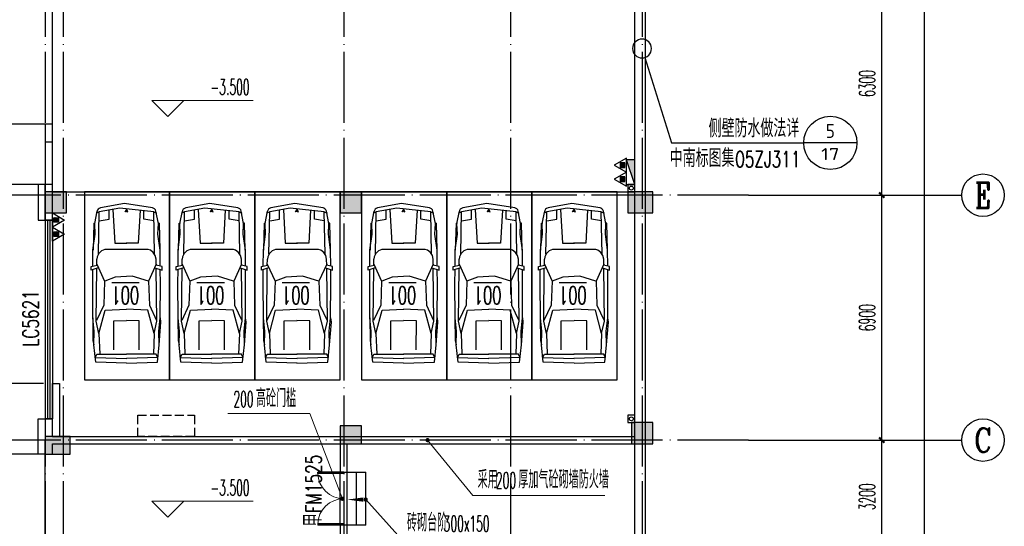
# Model space of a CAD drawing. Extents: x 1779708 to 7299578, y -1121471 to 88434.
# Tile 55 of 256: x 4196195 to 4223917, y -1050372 to -1036097. Entities that reach past the tile are written whole.
import ezdxf
from ezdxf.enums import TextEntityAlignment as Align

# ---------------------------------------------------------------- set-up
doc = ezdxf.new("R2010")
doc.units = 0
doc.header["$LTSCALE"] = 1000
doc.header["$MEASUREMENT"] = 0
doc.linetypes.add('DASH', pattern=[0.35, 0.25, -0.1])
doc.linetypes.add('DOTE', pattern=[2.42, 2, -0.2, 0.02, -0.2])
doc.layers.get('0').update_dxf_attribs({"linetype": 'CONTINUOUS'})
doc.layers.get('Defpoints').update_dxf_attribs({"linetype": 'CONTINUOUS'})
for name, color, linetype in [('11111111111111111111111111111', 50, 'DASH'), ('AXIS', 3, 'CONTINUOUS'), ('AXIS_TEXT', 7, 'CONTINUOUS'), ('DIM_IDEN', 3, 'CONTINUOUS'), ('DIM_SYMB', 3, 'CONTINUOUS'), ('DIM_污水', 3, 'CONTINUOUS'), ('DOTE', 1, 'DOTE'), ('EQUIP_灭火器', 7, 'CONTINUOUS'), ('P_PS_DIM', 1, 'CONTINUOUS'), ('PUB_DIM', 3, 'CONTINUOUS'), ('PUB_TEXT', 7, 'CONTINUOUS'), ('road', 4, 'CONTINUOUS'), ('SPACE', 7, 'CONTINUOUS'), ('WALL', 255, 'CONTINUOUS'), ('WINDOW', 2, 'CONTINUOUS'), ('WINDOW_TEXT', 7, 'CONTINUOUS'), ('可见线', 6, 'CONTINUOUS'), ('地下车位', 252, 'CONTINUOUS'), ('墙柱', 2, 'CONTINUOUS'), ('车位编号', 6, 'CONTINUOUS')]:
    doc.layers.add(name, color=color, linetype=linetype)
doc.layers.add('DIM_ELEV', color=3, linetype='CONTINUOUS', lineweight=13)
doc.styles.add('_TCH_AXIS', font='COMPLEX', dxfattribs={"bigfont": 'GBCBIG'})
doc.styles.add('_TCH_DIM', font='SIMPLEX.shx', dxfattribs={"width": 0.7, "bigfont": 'GBCBIG.shx'})
doc.styles.add('_TCH_DIM_T3', font='SIMPLEX.shx', dxfattribs={"width": 0.494118, "bigfont": 'GBCBIG.shx'})
doc.styles.add('_TCH_LABEL', font='COMPLEX', dxfattribs={"bigfont": 'GBCBIG'})
doc.styles.add('_TCH_SPACE', font='SIMPLEX', dxfattribs={"height": 5, "bigfont": 'GBCBIG'})
doc.styles.add('_TCH_WINDOW', font='SIMPLEX', dxfattribs={"height": 3.5, "bigfont": 'GBCBIG'})
doc.styles.add('COMPLEX', font='COMPLEX')
doc.styles.add('DIM', font='txt.shx')
doc.styles.add('ROMANS', font='ROMANS', dxfattribs={"width": 0.8})
doc.styles.get("Standard").update_dxf_attribs({"font": 'GBENOR', "bigfont": 'GBCBIG'})
doc.dimstyles.new('_TCH_ARCH&&150', dxfattribs={"dimtxt": 446.25, "dimasz": 150, "dimexe": 375, "dimexo": 450, "dimgap": 189.375, "dimtad": 1, "dimdec": 0, "dimzin": 0, "dimdsep": 46, "dimtxsty": '_TCH_DIM_T3', "dimblk": 'ARCHTICK', "dimcen": 0.09, "dimdle": 225, "dimclrt": 7, "dimazin": 2, "dimtfac": 1, "dimtdec": 0, "dimtix": 1, "dimtmove": 2, "dimatfit": 3, "dimfxl": 250, "dimtolj": 1, "dimtzin": 0, "dimarcsym": 0})

# ---------------------------------------------------------------- blocks, each defined once
blk = doc.blocks.new('M_F36')
for p, q in [((559, 955), (213, 887)), ((229, 827), (268, 904)), ((1429, 849), (229, 827)), ((554, 981), (542, 943)), ((860, 944), (559, 955)), ((1311, 1005), (860, 944)), ((1759, 1008), (1311, 1005)), ((1737, 896), (1567, 894)), ((1702, 896), (2185, 678)), ((1769, 1059), (1735, 887)), ((1876, 1059), (1769, 1059)), ((1806, 858), (1876, 1059)), ((3311, 913), (1820, 897)), ((2255, 1012), (1858, 1009)), ((3220, 1006), (2255, 1012)), ((2861, 702), (3290, 906)), ((3661, 836), (3005, 661)), ((3598, 967), (3220, 1006)), ((3661, 836), (3311, 913)), ((3982, 977), (3598, 967)), ((3661, 836), (4244, 816)), ((4463, 927), (3982, 977)), ((4341, 944), (4244, 896)), ((4244, 896), (4244, 55)), ((4338, 947), (4361, 54)), ((4500, 58), (4463, 927)), ((483, 828), (437, 549)), ((2185, 678), (2861, 702)), ((3005, 661), (2976, 56)), ((188, 440), (1117, 389)), ((437, 549), (199, 548)), ((1117, 389), (1115, 47)), ((3307, 419), (3293, 58)), ((4123, 417), (3307, 419)), ((236, 99), (170, 64)), ((236, 19), (170, 54)), ((227, 62), (236, 99)), ((227, 57), (236, 19)), ((1117, -270), (1115, 71)), ((3005, -542), (2976, 63)), ((3307, -300), (3293, 61)), ((4244, -777), (4244, 63)), ((4338, -828), (4361, 64)), ((4500, 61), (4463, -808)), ((165, -323), (1117, -270)), ((437, -430), (182, -430)), ((483, -709), (437, -430)), ((3661, -717), (3005, -542)), ((4123, -299), (3307, -300)), ((559, -837), (213, -768)), ((1429, -731), (229, -708)), ((229, -708), (268, -786)), ((554, -862), (542, -824)), ((860, -826), (559, -837)), ((1311, -886), (860, -826)), ((1737, -777), (1567, -776)), ((1702, -777), (2185, -560)), ((1769, -940), (1735, -768)), ((1806, -739), (1876, -941)), ((3311, -794), (1820, -778)), ((2185, -560), (2861, -583)), ((2861, -583), (3290, -787)), ((3661, -717), (3311, -794)), ((3661, -717), (4244, -697)), ((4463, -808), (3982, -858)), ((4341, -826), (4244, -777)), ((1759, -890), (1311, -886)), ((1876, -941), (1769, -940)), ((2255, -894), (1858, -891)), ((3220, -887), (2255, -894)), ((3598, -849), (3220, -887)), ((3982, -858), (3598, -849))]:
    blk.add_line(p, q)
for points in [[(213, 887), (175, 873), (145, 846), (125, 811), (120, 792)], [(1309, 1002), (550, 983)], [(1567, 894), (1465, 870), (1377, 813), (1315, 730), (1292, 668)], [(3982, 977), (3339, 1028), (3215, 1013)], [(120, 792), (0, 0), (120, -674)], [(229, 827), (126, -134), (229, -708)], [(1292, 668), (1292, -550)], [(2182, 675), (2044, 218), (2072, -258), (2182, -556)], [(1292, -550), (1335, -644), (1408, -719), (1502, -764), (1567, -776)], [(120, -674), (134, -712), (159, -743), (194, -763), (213, -768)], [(550, -864), (1309, -884)], [(3215, -894), (3860, -885), (3982, -858)]]:
    blk.add_lwpolyline(points)
at = {"linetype": 'Continuous', "style": 'DIM', "flags": 9}
for tag in ['XSIZE', 'YSIZE']:
    blk.add_attdef(tag, (0, 0), '', height=0.5, dxfattribs=at)
blk = doc.blocks.new('chewei')
at = {"layer": '地下车位'}
blk.add_lwpolyline([(0, 0), (2400, 0), (2400, 5300), (0, 5300)], close=True, dxfattribs=at)
at = {"layer": '地下车位', "rotation": 89.99999991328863}
blk.add_blockref('M_F36', (1273, 336), dxfattribs=at)
blk = doc.blocks.new('12345')
at = {"layer": '地下车位'}
blk.add_blockref('chewei', (0, 0), dxfattribs=at)
at = {"layer": '车位编号', "style": 'ROMANS', "width": 0.6}
blk.add_text('%%u001', height=500, dxfattribs=at).set_placement((860, 2670, 0))
blk = doc.blocks.new('a1')
at = {"layer": '11111111111111111111111111111'}
for p, q in [((59122, 49136), (59122, 48936)), ((59322, 49136), (59122, 49136)), ((59322, 48936), (59322, 49136)), ((59122, 48936), (59322, 48936))]:
    blk.add_line(p, q, dxfattribs=at)
blk = doc.blocks.new('$TwtSys$00000545')
h = blk.add_hatch()
h.set_pattern_fill('ANSI31', color=256, scale=200, angle=180, style=0)
h.set_pattern_definition([(225, (199409.273, 63921.482), (17.6776695, -17.6776695), [])])
h.paths.add_polyline_path([(65, 174), (-65, 174), (-65, 44), (65, 44)])
for p, q in [((0, 344), (-198, 0)), ((198, 0), (0, 344)), ((-198, 0), (198, 0))]:
    blk.add_line(p, q)
blk.add_lwpolyline([(65, 174), (-65, 174), (-65, 44), (65, 44)], close=True)
blk = doc.blocks.new('_AXISO')
blk.add_circle((0, 0), 0.5)
at = {"layer": 'AXIS_TEXT', "style": 'COMPLEX', "width": 1.041667}
blk.add_attdef('A', text='', height=0.56, dxfattribs=at).set_placement((-0.25, -0.28), (0.25, -0.28), align=Align.FIT)
blk = doc.blocks.new('_ArchTick')
at = {"color": 0, "linetype": 'ByBlock', "const_width": 0.4}
blk.add_lwpolyline([(-0.5, -0.5), (0.5, 0.5)], dxfattribs=at)
blk = doc.blocks.new('*D4573')
at = {"layer": 'AXIS', "color": 0, "lineweight": -2, "transparency": 16777216}
for p, q in [((4217167, -922843), (4222042, -922843)), ((4221667, -1061068), (4221667, -922618)), ((4217167, -1060843), (4222042, -1060843))]:
    blk.add_line(p, q, dxfattribs=at)
at = {"layer": 'Defpoints', "color": 0, "transparency": 16777216}
for p in [(4216717, -922843), (4221667, -922843), (4216717, -1060843)]:
    blk.add_point(p, dxfattribs=at)
at = {"layer": 'AXIS', "color": 0, "lineweight": -2, "transparency": 16777216, "xscale": 150, "yscale": 150, "zscale": 150}
for p, rotation in [((4221667, -922843), 90), ((4221667, -1060843), 270)]:
    blk.add_blockref('_ArchTick', p, dxfattribs=dict(at, rotation=rotation))
at = {"layer": 'AXIS', "color": 7, "transparency": 16777216, "insert": (4221255, -991843), "char_height": 446.2, "attachment_point": 5, "rotation": 90, "style": '_TCH_DIM_T3'}
blk.add_mtext('\\A1;138000', dxfattribs=at)
blk = doc.blocks.new('*D4575')
at = {"layer": 'AXIS', "color": 0, "lineweight": -2, "transparency": 16777216}
for p, q in [((4220467, -1051368), (4220467, -1047718)), ((4217167, -1047943), (4220842, -1047943)), ((4217167, -1051143), (4220842, -1051143))]:
    blk.add_line(p, q, dxfattribs=at)
at = {"layer": 'Defpoints', "color": 0, "transparency": 16777216}
for p in [(4216717, -1047943), (4220467, -1047943), (4216717, -1051143)]:
    blk.add_point(p, dxfattribs=at)
at = {"layer": 'AXIS', "color": 0, "lineweight": -2, "transparency": 16777216, "xscale": 150, "yscale": 150, "zscale": 150}
for p, rotation in [((4220467, -1047943), 90), ((4220467, -1051143), 270)]:
    blk.add_blockref('_ArchTick', p, dxfattribs=dict(at, rotation=rotation))
at = {"layer": 'AXIS', "color": 7, "transparency": 16777216, "insert": (4220055, -1049543), "char_height": 446.2, "attachment_point": 5, "rotation": 90, "style": '_TCH_DIM_T3'}
blk.add_mtext('\\A1;3200', dxfattribs=at)
blk = doc.blocks.new('*D4576')
at = {"layer": 'AXIS', "color": 0, "lineweight": -2, "transparency": 16777216}
for p, q in [((4220467, -1048168), (4220467, -1040818)), ((4217167, -1041043), (4220842, -1041043)), ((4217167, -1047943), (4220842, -1047943))]:
    blk.add_line(p, q, dxfattribs=at)
at = {"layer": 'Defpoints', "color": 0, "transparency": 16777216}
for p in [(4216717, -1041043), (4220467, -1041043), (4216717, -1047943)]:
    blk.add_point(p, dxfattribs=at)
at = {"layer": 'AXIS', "color": 0, "lineweight": -2, "transparency": 16777216, "xscale": 150, "yscale": 150, "zscale": 150}
for p, rotation in [((4220467, -1041043), 90), ((4220467, -1047943), 270)]:
    blk.add_blockref('_ArchTick', p, dxfattribs=dict(at, rotation=rotation))
at = {"layer": 'AXIS', "color": 7, "transparency": 16777216, "insert": (4220055, -1044493), "char_height": 446.2, "attachment_point": 5, "rotation": 90, "style": '_TCH_DIM_T3'}
blk.add_mtext('\\A1;6900', dxfattribs=at)
blk = doc.blocks.new('*D4577')
at = {"layer": 'AXIS', "color": 0, "lineweight": -2, "transparency": 16777216}
for p, q in [((4220467, -1041268), (4220467, -1034518)), ((4217167, -1034743), (4220842, -1034743)), ((4217167, -1041043), (4220842, -1041043))]:
    blk.add_line(p, q, dxfattribs=at)
at = {"layer": 'Defpoints', "color": 0, "transparency": 16777216}
for p in [(4216717, -1034743), (4220467, -1034743), (4216717, -1041043)]:
    blk.add_point(p, dxfattribs=at)
at = {"layer": 'AXIS', "color": 0, "lineweight": -2, "transparency": 16777216, "xscale": 150, "yscale": 150, "zscale": 150}
for p, rotation in [((4220467, -1034743), 90), ((4220467, -1041043), 270)]:
    blk.add_blockref('_ArchTick', p, dxfattribs=dict(at, rotation=rotation))
at = {"layer": 'AXIS', "color": 7, "transparency": 16777216, "insert": (4220055, -1037893), "char_height": 446.2, "attachment_point": 5, "rotation": 90, "style": '_TCH_DIM_T3'}
blk.add_mtext('\\A1;6300', dxfattribs=at)
blk = doc.blocks.new('$WINLIB2D$00000001')
at = {"color": 0}
for points in [[(-0.5, 0.5), (-0.5, -0.5)], [(-0.5, 0.5), (0.5, 0.5)], [(0.5, -0.5), (0.5, 0.5)], [(0.5, 0.1667), (-0.5, 0.1667)], [(0.5, -0.1667), (-0.5, -0.1667)], [(-0.5, -0.5), (0.5, -0.5)]]:
    blk.add_lwpolyline(points, dxfattribs=at)
blk = doc.blocks.new('$DorLib2D$00000002')
for p, q in [((-0.5, 0), (-0.5, 0.4875)), ((-0.475, 0.4875), (-0.5, 0.4875)), ((-0.475, 0), (-0.475, 0.4875)), ((0.475, 0), (0.475, 0.4875)), ((0.475, 0.4875), (0.5, 0.4875)), ((0.5, 0), (0.5, 0.4875)), ((-0.5, 0), (-0.475, 0)), ((0.5, 0), (0.475, 0))]:
    blk.add_line(p, q)
at = {"lineweight": 13}
for centre, start, end in [((-0.4875, 0), 0, 88.53072), ((0.4875, 0), 91.46928, 180)]:
    blk.add_arc(centre, 0.4875, start, end, dxfattribs=at)
blk = doc.blocks.new('*D6536')
at = {"layer": 'Defpoints', "color": 0, "transparency": 16777216}
for p in [(4195485, -1046343), (4197317, -1046343), (4197317, -1048343)]:
    blk.add_point(p, dxfattribs=at)
at = {"layer": 'PUB_DIM', "color": 0, "lineweight": -2, "transparency": 16777216}
for p, q in [((4195485, -1048568), (4195485, -1046118)), ((4196867, -1046343), (4195110, -1046343)), ((4196867, -1048343), (4195110, -1048343))]:
    blk.add_line(p, q, dxfattribs=at)
at = {"layer": 'PUB_DIM', "color": 0, "lineweight": -2, "transparency": 16777216, "xscale": 150, "yscale": 150, "zscale": 150}
for p, rotation in [((4195485, -1046343), 90), ((4195485, -1048343), 270)]:
    blk.add_blockref('_ArchTick', p, dxfattribs=dict(at, rotation=rotation))
at = {"layer": 'PUB_DIM', "color": 7, "transparency": 16777216, "insert": (4195073, -1047343), "char_height": 446.2, "attachment_point": 5, "rotation": 90, "style": '_TCH_DIM_T3'}
blk.add_mtext('\\A1;2000', dxfattribs=at)

msp = doc.modelspace()

# ---------------------------------------------------------------- hatches: boundary and pattern name
at = {"layer": '墙柱'}
h = msp.add_hatch(color=256, dxfattribs=at)
h.paths.add_polyline_path([(4196917.1, -1041543.3), (4197517.1, -1041543.3), (4197517.1, -1040943.3), (4196917.1, -1040943.3)])
h.paths.add_polyline_path([(4197417.1, -1028493.3), (4197917.1, -1028493.3), (4197917.1, -1028993.3), (4197417.1, -1028993.3)])
h.paths.add_polyline_path([(4196917.1, -1023143.3), (4197917.1, -1023143.3), (4197917.1, -1022643.3), (4196917.1, -1022643.3)])
h.paths.add_polyline_path([(4213517.1, -1009843.3), (4214017.1, -1009843.3), (4214017.1, -1010343.3), (4213517.1, -1010343.3)])
h.paths.add_polyline_path([(4209817.1, -1015993.3), (4210417.1, -1015993.3), (4210417.1, -1016693.3), (4209817.1, -1016693.3)])
h.paths.add_polyline_path([(4213417.1, -1048043.3), (4214017.1, -1048043.3), (4214017.1, -1047443.3), (4213417.1, -1047443.3)])
h.paths.add_polyline_path([(4209817.1, -1029093.3), (4210417.1, -1029093.3), (4210417.1, -1028393.3), (4209817.1, -1028393.3)])
h.paths.add_polyline_path([(4209917.1, -1009843.3), (4210417.1, -1009843.3), (4210417.1, -1010343.3), (4209917.1, -1010343.3)])
h.paths.add_polyline_path([(4196917.1, -1016093.3), (4197917.1, -1016093.3), (4197917.1, -1016593.3), (4196917.1, -1016593.3)])
h.paths.add_polyline_path([(4205217.1, -1048043.3), (4205817.1, -1048043.3), (4205817.1, -1047543.3), (4205217.1, -1047543.3)])
h.paths.add_polyline_path([(4209817.1, -1023343.3), (4210417.1, -1023343.3), (4210417.1, -1022643.3), (4209817.1, -1022643.3)])
h.paths.add_polyline_path([(4213417.1, -1034843.3), (4214017.1, -1034843.3), (4214017.1, -1034243.3), (4213417.1, -1034243.3)])
h.paths.add_polyline_path([(4205017.1, -1034843.3), (4205617.1, -1034843.3), (4205617.1, -1034243.3), (4205017.1, -1034243.3)])
h.paths.add_polyline_path([(4196917.1, -1034843.3), (4197917.1, -1034843.3), (4197917.1, -1034343.3), (4196917.1, -1034343.3)])
h.paths.add_polyline_path([(4213317.1, -1041543.3), (4214017.1, -1041543.3), (4214017.1, -1040943.3), (4213317.1, -1040943.3)])
h.paths.add_polyline_path([(4205217.1, -1041543.3), (4205817.1, -1041543.3), (4205817.1, -1040943.3), (4205217.1, -1040943.3)])
h.paths.add_polyline_path([(4213417.1, -1019043.3), (4214017.1, -1019043.3), (4214017.1, -1019643.3), (4213417.1, -1019643.3)])
h.paths.add_polyline_path([(4196917.1, -1009843.3), (4197917.1, -1009843.3), (4197917.1, -1010343.3), (4196917.1, -1010343.3)])
h.paths.add_polyline_path([(4196917.1, -1048343.3), (4197617.1, -1048343.3), (4197617.1, -1047843.3), (4196917.1, -1047843.3)])
h.paths.add_polyline_path([(4196917.1, -1051543.3), (4197617.1, -1051543.3), (4197617.1, -1051043.3), (4196917.1, -1051043.3)])
h.paths.add_polyline_path([(4204967.1, -1051643.3), (4205667.1, -1051643.3), (4205667.1, -1051043.3), (4204967.1, -1051043.3)])
h.paths.add_polyline_path([(4213417.1, -1051643.3), (4214017.1, -1051643.3), (4214017.1, -1051043.3), (4213417.1, -1051043.3)])
h.paths.add_polyline_path([(4213417.1, -1060843.3), (4214017.1, -1060843.3), (4214017.1, -1060343.3), (4213417.1, -1060343.3)])
h.paths.add_polyline_path([(4204967.1, -1060843.3), (4205667.1, -1060843.3), (4205667.1, -1060343.3), (4204967.1, -1060343.3)])
h.paths.add_polyline_path([(4196917.1, -1060843.3), (4197417.1, -1060843.3), (4197417.1, -1060343.3), (4196917.1, -1060343.3)])
h.paths.add_polyline_path([(4196917.1, -942143.3), (4197517.1, -942143.3), (4197517.1, -942743.3), (4196917.1, -942743.3)])
h.paths.add_polyline_path([(4197417.1, -955193.3), (4197917.1, -955193.3), (4197917.1, -954693.3), (4197417.1, -954693.3)])
h.paths.add_polyline_path([(4196917.1, -960543.3), (4197917.1, -960543.3), (4197917.1, -961043.3), (4196917.1, -961043.3)])
h.paths.add_polyline_path([(4213517.1, -973843.3), (4214017.1, -973843.3), (4214017.1, -973343.3), (4213517.1, -973343.3)])
h.paths.add_polyline_path([(4209817.1, -967693.3), (4210417.1, -967693.3), (4210417.1, -966993.3), (4209817.1, -966993.3)])
h.paths.add_polyline_path([(4213417.1, -935643.3), (4214017.1, -935643.3), (4214017.1, -936243.3), (4213417.1, -936243.3)])
h.paths.add_polyline_path([(4209817.1, -954593.3), (4210417.1, -954593.3), (4210417.1, -955293.3), (4209817.1, -955293.3)])
h.paths.add_polyline_path([(4209917.1, -973843.3), (4210417.1, -973843.3), (4210417.1, -973343.3), (4209917.1, -973343.3)])
h.paths.add_polyline_path([(4196917.1, -967593.3), (4197917.1, -967593.3), (4197917.1, -967093.3), (4196917.1, -967093.3)])
h.paths.add_polyline_path([(4205217.1, -935643.3), (4205817.1, -935643.3), (4205817.1, -936143.3), (4205217.1, -936143.3)])
h.paths.add_polyline_path([(4209817.1, -960343.3), (4210417.1, -960343.3), (4210417.1, -961043.3), (4209817.1, -961043.3)])
h.paths.add_polyline_path([(4213417.1, -948843.3), (4214017.1, -948843.3), (4214017.1, -949443.3), (4213417.1, -949443.3)])
h.paths.add_polyline_path([(4205017.1, -948843.3), (4205617.1, -948843.3), (4205617.1, -949443.3), (4205017.1, -949443.3)])
h.paths.add_polyline_path([(4196917.1, -948843.3), (4197917.1, -948843.3), (4197917.1, -949343.3), (4196917.1, -949343.3)])
h.paths.add_polyline_path([(4213317.1, -942143.3), (4214017.1, -942143.3), (4214017.1, -942743.3), (4213317.1, -942743.3)])
h.paths.add_polyline_path([(4205217.1, -942143.3), (4205817.1, -942143.3), (4205817.1, -942743.3), (4205217.1, -942743.3)])
h.paths.add_polyline_path([(4213417.1, -964643.3), (4214017.1, -964643.3), (4214017.1, -964043.3), (4213417.1, -964043.3)])
h.paths.add_polyline_path([(4196917.1, -973843.3), (4197917.1, -973843.3), (4197917.1, -973343.3), (4196917.1, -973343.3)])
h.paths.add_polyline_path([(4196917.1, -935343.3), (4197617.1, -935343.3), (4197617.1, -935843.3), (4196917.1, -935843.3)])
h.paths.add_polyline_path([(4196917.1, -932143.3), (4197617.1, -932143.3), (4197617.1, -932643.3), (4196917.1, -932643.3)])
h.paths.add_polyline_path([(4204967.1, -932043.3), (4205667.1, -932043.3), (4205667.1, -932643.3), (4204967.1, -932643.3)])
h.paths.add_polyline_path([(4213417.1, -932043.3), (4214017.1, -932043.3), (4214017.1, -932643.3), (4213417.1, -932643.3)])
h.paths.add_polyline_path([(4213417.1, -922843.3), (4214017.1, -922843.3), (4214017.1, -923343.3), (4213417.1, -923343.3)])
h.paths.add_polyline_path([(4204967.1, -922843.3), (4205667.1, -922843.3), (4205667.1, -923343.3), (4204967.1, -923343.3)])
h.paths.add_polyline_path([(4196917.1, -922843.3), (4197417.1, -922843.3), (4197417.1, -923343.3), (4196917.1, -923343.3)])

# ---------------------------------------------------------------- linework, layer by layer
at = {"color": 1}
for p, q in [((4213277.1, -1040743.3), (4213277.1, -1040043.3)), ((4213517.1, -1040043.3), (4213277.1, -1040043.3)), ((4213517.1, -1040743.3), (4213277.1, -1040043.3)), ((4213517.1, -1040743.3), (4213517.1, -1040043.3)), ((4213277.1, -1040743.3), (4213517.1, -1040743.3))]:
    msp.add_line(p, q, dxfattribs=at)
msp.add_solid([(4213517.1, -1040043.3), (4213277.1, -1040043.3), (4213517.1, -1040743.3)], dxfattribs=at)
at = {"layer": 'AXIS'}
for p, q in [((4216717.1, -1041043.3), (4222717.1, -1041043.3)), ((4216717.1, -1047943.3), (4222717.1, -1047943.3))]:
    msp.add_line(p, q, dxfattribs=at)
at = {"layer": 'DIM_ELEV'}
for p, q in [((4200369.3, -1038824.7), (4199919.3, -1038374.7)), ((4199919.3, -1038374.7), (4202769.3, -1038374.7)), ((4200369.3, -1038824.7), (4200819.3, -1038374.7)), ((4204365.1, -1047197.6), (4202057.9, -1047197.6)), ((4205279.5, -1049594.3), (4204365.1, -1047197.6)), ((4207678.2, -1047943.3), (4208954.2, -1049505.6)), ((4207678.2, -1047943.3), (4208954.2, -1049505.6)), ((4208954.2, -1049505.6), (4212674.6, -1049505.6)), ((4200369.3, -1050111.5), (4199919.3, -1049661.5)), ((4199919.3, -1049661.5), (4202769.3, -1049661.5)), ((4200369.3, -1050111.5), (4200819.3, -1049661.5)), ((4205937.1, -1049618.3), (4206930.9, -1050714.6))]:
    msp.add_line(p, q, dxfattribs=at)
at = {"layer": 'DIM_ELEV', "const_width": 60}
for points in [[(4207659.3, -1047920.1, 1), (4207697.2, -1047966.6, 1)], [(4207659.3, -1047920.1, 1), (4207697.2, -1047966.6, 1)], [(4205290.2, -1049622.3, 1), (4205268.8, -1049566.3, 1)], [(4205916.9, -1049596.1, 1), (4205957.2, -1049640.5, 1)]]:
    msp.add_lwpolyline(points, format="xyb", close=True, dxfattribs=at)
at = {"layer": 'DIM_IDEN'}
for p, q in [((4213796.2, -1037163.9), (4214543.2, -1039568.4)), ((4214543.2, -1039568.4), (4218268.3, -1039568.4)), ((4219768.3, -1039568.4), (4218268.3, -1039568.4))]:
    msp.add_line(p, q, dxfattribs=at)
msp.add_lwpolyline([(4213983.3, -1036909.8, 1), (4213451.1, -1036909.8, 1)], format="xyb", close=True, dxfattribs=at)
msp.add_circle((4219018.3, -1039568.4), 750, dxfattribs=at)
at = {"layer": 'DIM_SYMB'}
msp.add_lwpolyline([(4206254.1, -1049618.3, 0, 0, 0), (4205417.1, -1049618.3, 0, 120, 0), (4205867.1, -1049618.3, 0, 0, 0)], format="xyseb", dxfattribs=at)
at = {"layer": 'DIM_污水', "color": 1}
for centre in [(4213417.1, -1040843.3), (4213417.1, -1047343.3)]:
    msp.add_circle(centre, 55, dxfattribs=at)
at = {"layer": 'DOTE'}
for p, q in [((4196917.1, -920843.3), (4196917.1, -1062843.3)), ((4197417.1, -920843.3), (4197417.1, -1062843.3)), ((4205317.1, -920843.3), (4205317.1, -1062843.3)), ((4210017.1, -920843.3), (4210017.1, -1062843.3)), ((4213717.1, -920843.3), (4213717.1, -1062843.3)), ((4216717.1, -1041043.3), (4194917.1, -1041043.3)), ((4216717.1, -1047943.3), (4194917.1, -1047943.3))]:
    msp.add_line(p, q, dxfattribs=at)
at = {"layer": 'road'}
for p, q in [((4197117.1, -1040743.3), (4197117.1, -1034843.3)), ((4197117.1, -1039043.3), (4194729.2, -1039043.3)), ((4197117.1, -1040743.3), (4194729.2, -1040743.3)), ((4197117.1, -1040943.3), (4213517.1, -1040943.3))]:
    msp.add_line(p, q, dxfattribs=at)
msp.add_lwpolyline([(4197117.1, -1039043.3), (4196917.1, -1039043.3), (4196917.1, -1039543.3), (4197117.1, -1039543.3)], close=True, dxfattribs=at)
at = {"layer": 'WALL'}
for p, q in [((4213517.1, -1047943.3), (4213517.1, -1028743.3)), ((4213817.1, -1047943.3), (4213817.1, -1028743.3)), ((4196917.1, -1040743.3), (4196917.1, -1041743.3)), ((4197117.1, -1040743.3), (4196917.1, -1040743.3)), ((4197117.1, -1041743.3), (4197117.1, -1040743.3)), ((4196917.1, -1041743.3), (4197117.1, -1041743.3)), ((4197117.1, -1047343.3), (4196917.1, -1047343.3)), ((4196917.1, -1047343.3), (4196917.1, -1047943.3)), ((4197117.1, -1047843.3), (4197117.1, -1047343.3)), ((4197117.1, -1047843.3), (4205317.1, -1047843.3)), ((4205317.1, -1047843.3), (4213517.1, -1047843.3)), ((4196917.1, -1048343.3), (4196917.1, -1047943.3)), ((4197117.1, -1048343.3), (4197117.1, -1048043.3)), ((4197117.1, -1048043.3), (4205217.1, -1048043.3)), ((4205217.1, -1048043.3), (4205217.1, -1048843.3)), ((4205417.1, -1048843.3), (4205417.1, -1048043.3)), ((4205417.1, -1048043.3), (4213517.1, -1048043.3)), ((4213517.1, -1060543.3), (4213517.1, -1047943.3)), ((4213817.1, -1060843.3), (4213817.1, -1047943.3)), ((4196917.1, -1048343.3), (4197117.1, -1048343.3)), ((4205217.1, -1048843.3), (4205417.1, -1048843.3)), ((4205417.1, -1050343.3), (4205217.1, -1050343.3)), ((4205217.1, -1050343.3), (4205217.1, -1051043.3)), ((4205417.1, -1051143.3), (4205417.1, -1050343.3))]:
    msp.add_line(p, q, dxfattribs=at)
for points in [[(4196717.1, -1041743.3), (4196917.1, -1041743.3), (4196917.1, -1040743.3), (4196717.1, -1040743.3)], [(4196917.1, -1048343.3), (4196717.1, -1048343.3), (4196717.1, -1047343.3), (4196917.1, -1047343.3)]]:
    msp.add_lwpolyline(points, close=True, dxfattribs=at)
msp.add_lwpolyline([(4197117.1, -1047843.3), (4197117.1, -1046343.3), (4197317.1, -1046343.3), (4197317.1, -1047843.3)], dxfattribs=at)
at = {"layer": 'WINDOW'}
for p, q in [((4196917.1, -1050643.3), (4196917.1, -1048343.3)), ((4205217.1, -1050343.3), (4205217.1, -1048843.3)), ((4205417.1, -1050343.3), (4205417.1, -1048843.3)), ((4205937.1, -1050343.3), (4205937.1, -1048843.3))]:
    msp.add_line(p, q, dxfattribs=at)
for points in [[(4205677.1, -1050343.3), (4205417.1, -1050343.3), (4205417.1, -1048843.3), (4205677.1, -1048843.3)], [(4205937.1, -1050343.3), (4205677.1, -1050343.3), (4205677.1, -1048843.3), (4205937.1, -1048843.3)]]:
    msp.add_lwpolyline(points, dxfattribs=at)
at = {"layer": '可见线', "linetype": 'DASH'}
msp.add_lwpolyline([(4199517.1, -1047243.3), (4201117.1, -1047243.3), (4201117.1, -1047843.3), (4199517.1, -1047843.3)], close=True, dxfattribs=at)
at = {"layer": '墙柱'}
for points in [[(4196917.1, -1041543.3), (4197517.1, -1041543.3), (4197517.1, -1040943.3), (4196917.1, -1040943.3)], [(4205217.1, -1041543.3), (4205817.1, -1041543.3), (4205817.1, -1040943.3), (4205217.1, -1040943.3)], [(4213317.1, -1041543.3), (4214017.1, -1041543.3), (4214017.1, -1040943.3), (4213317.1, -1040943.3)], [(4205217.1, -1048043.3), (4205817.1, -1048043.3), (4205817.1, -1047543.3), (4205217.1, -1047543.3)], [(4213417.1, -1048043.3), (4214017.1, -1048043.3), (4214017.1, -1047443.3), (4213417.1, -1047443.3)], [(4196917.1, -1048343.3), (4197617.1, -1048343.3), (4197617.1, -1047843.3), (4196917.1, -1047843.3)]]:
    msp.add_lwpolyline(points, close=True, dxfattribs=at)

# ---------------------------------------------------------------- block references
at = {"layer": 'AXIS'}
ref = msp.add_blockref('_AXISO', (4223317.1, -1041043.3), dxfattribs=dict(at, xscale=1200, yscale=1200, zscale=1200))
ref.add_attrib('A', 'E', dxfattribs={"layer": 'AXIS_TEXT', "height": 714.2, "style": '_TCH_AXIS', "width": 0.8125}).set_placement((4223096, -1041400.4), (4223538.2, -1041400.4), align=Align.FIT)
ref = msp.add_blockref('_AXISO', (4223317.1, -1047943.3), dxfattribs=dict(at, xscale=1200, yscale=1200, zscale=1200))
ref.add_attrib('A', 'C', dxfattribs={"layer": 'AXIS_TEXT', "height": 683.5, "style": '_TCH_AXIS'}).set_placement((4223073, -1048285.1), (4223561.2, -1048285.1), align=Align.FIT)
at = {"layer": 'EQUIP_灭火器', "color": 6, "xscale": -1, "yscale": -1, "rotation": 270}
for p in [(4213277.1, -1040194.9), (4213277.1, -1040591.7)]:
    msp.add_blockref('$TwtSys$00000545', p, dxfattribs=at)
at = {"layer": 'EQUIP_灭火器', "color": 6, "yscale": -1, "rotation": 90}
for p in [(4197117.1, -1041741.7), (4197117.1, -1042138.5)]:
    msp.add_blockref('$TwtSys$00000545', p, dxfattribs=at)
at = {"layer": 'P_PS_DIM', "color": 1}
for p, rotation in [((4164381.5, -981621.4), 270), ((4272639.1, -998307.7), 180)]:
    msp.add_blockref('a1', p, dxfattribs=dict(at, rotation=rotation))
at = {"layer": 'WINDOW'}
ref = msp.add_blockref('$WINLIB2D$00000001', (4197017.1, -1044543.3), dxfattribs=dict(at, xscale=-5600, yscale=-200, zscale=-5600, rotation=90.00000000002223))
ref.add_attrib('A', 'LC5621', (4196727.7, -1045315.8), dxfattribs={"layer": 'WINDOW_TEXT', "height": 446.25, "rotation": 90, "style": '_TCH_WINDOW', "width": 0.705882})
at = {"layer": 'WINDOW', "xscale": 1500, "yscale": 1500, "zscale": 1500, "rotation": 90}
msp.add_blockref('$DorLib2D$00000002', (4205317.1, -1049593.3), dxfattribs=at)
at = {"layer": '地下车位', "rotation": 180}
for p in [(4200417.1, -1040943.3), (4202817.1, -1040943.3), (4205217.1, -1040943.3), (4208217.1, -1040943.3), (4210617.1, -1040943.3), (4213017.1, -1040943.3)]:
    msp.add_blockref('12345', p, dxfattribs=at)

# ---------------------------------------------------------------- texts
at = {"layer": 'PUB_TEXT', "color": 7}
for s, height, style, width, p in [('-3.500', 446.25, '_TCH_DIM', 0.494118, (4201569.3, -1038217.2)), ('05ZJ311', 446.25, '_TCH_LABEL', 0.705882, (4216340.8, -1040250.9)), ('高砼门槛', 506.38, '_TCH_DIM', 0.7, (4202845.4, -1047012.2)), ('200', 446.25, '_TCH_DIM', 0.494118, (4202215.4, -1047012.2)), ('采用', 506.38, '_TCH_DIM', 0.7, (4209087.8, -1049303.4)), ('200', 446.25, '_TCH_DIM', 0.494118, (4209603.9, -1049303.4)), ('厚加气砼砌墙防火墙', 506.38, '_TCH_DIM', 0.7, (4210233.9, -1049303.4)), ('-3.500', 446.25, '_TCH_DIM', 0.494118, (4201569.3, -1049504)), ('砖砌台阶', 506.38, '_TCH_DIM', 0.7, (4207098.7, -1050518)), ('300x150', 446.25, '_TCH_DIM', 0.494118, (4208130.8, -1050518))]:
    msp.add_text(s, height=height, dxfattribs=dict(at, style=style, width=width)).set_placement(p)
at = {"layer": 'PUB_TEXT', "color": 7, "style": '_TCH_LABEL'}
for s, p in [('侧壁防水做法详', (4215592, -1039410.9)), ('中南标图集', (4214497.8, -1040250.9))]:
    msp.add_text(s, height=506.38, dxfattribs=at).set_placement(p)
at = {"layer": 'PUB_TEXT', "color": 7}
for s, height, width, p, p2 in [('5', 391.8, 0.996601, (4218888.9, -1039429.6), (4219147.8, -1039429.6)), ('17', 334.6, 1.156328, (4218759.4, -1040050.7), (4219277.2, -1040050.7))]:
    msp.add_text(s, height=height, dxfattribs=dict(at, width=width)).set_placement(p, p2, align=Align.FIT)
at = {"layer": 'SPACE', "style": '_TCH_SPACE'}
for s, p in [('车行出入口', (4193397.1, -1037096.3)), ('入行出入口', (4193397.1, -1040246.8)), ('人行出入口', (4193397.1, -1049232.4))]:
    msp.add_text(s, height=600, dxfattribs=at).set_placement(p)
at = {"layer": 'WINDOW_TEXT', "style": '_TCH_WINDOW', "width": 0.705882}
msp.add_text('FM1525', height=446.25, rotation=90, dxfattribs=at).set_placement((4204695.2, -1050002.8))
at = {"layer": 'WINDOW_TEXT', "style": '_TCH_WINDOW'}
msp.add_text('甲', height=506.4, rotation=90, dxfattribs=at).set_placement((4204695.2, -1050371.4))

# ---------------------------------------------------------------- dimensions: what is measured, and where the dimension line sits
at = {"layer": 'AXIS'}
for p1, p2, distance, picture, middle in [((4216717.1, -1060843.3), (4216717.1, -922843.3), -4950, '*D4573', (4221254.6, -991843.3)), ((4216717.1, -1041043.3), (4216717.1, -1034743.3), -3750, '*D4577', (4220054.6, -1037893.3)), ((4216717.1, -1047943.3), (4216717.1, -1041043.3), -3750, '*D4576', (4220054.6, -1044493.3)), ((4216717.1, -1051143.3), (4216717.1, -1047943.3), -3750, '*D4575', (4220054.6, -1049543.3))]:
    dim = msp.add_aligned_dim(p1=p1, p2=p2, distance=distance, dimstyle='_TCH_ARCH&&150', dxfattribs=at)
    dim.commit()
    dim.dimension.update_dxf_attribs({"geometry": picture, "text_midpoint": middle})
at = {"layer": 'PUB_DIM'}
dim = msp.add_aligned_dim(p1=(4197317.1, -1048343.3), p2=(4197317.1, -1046343.3), distance=1831.7, dimstyle='_TCH_ARCH&&150', dxfattribs=at)
dim.commit()
dim.dimension.update_dxf_attribs({"geometry": '*D6536', "text_midpoint": (4195072.9, -1047343.3)})

doc.saveas('drawing.dxf')
